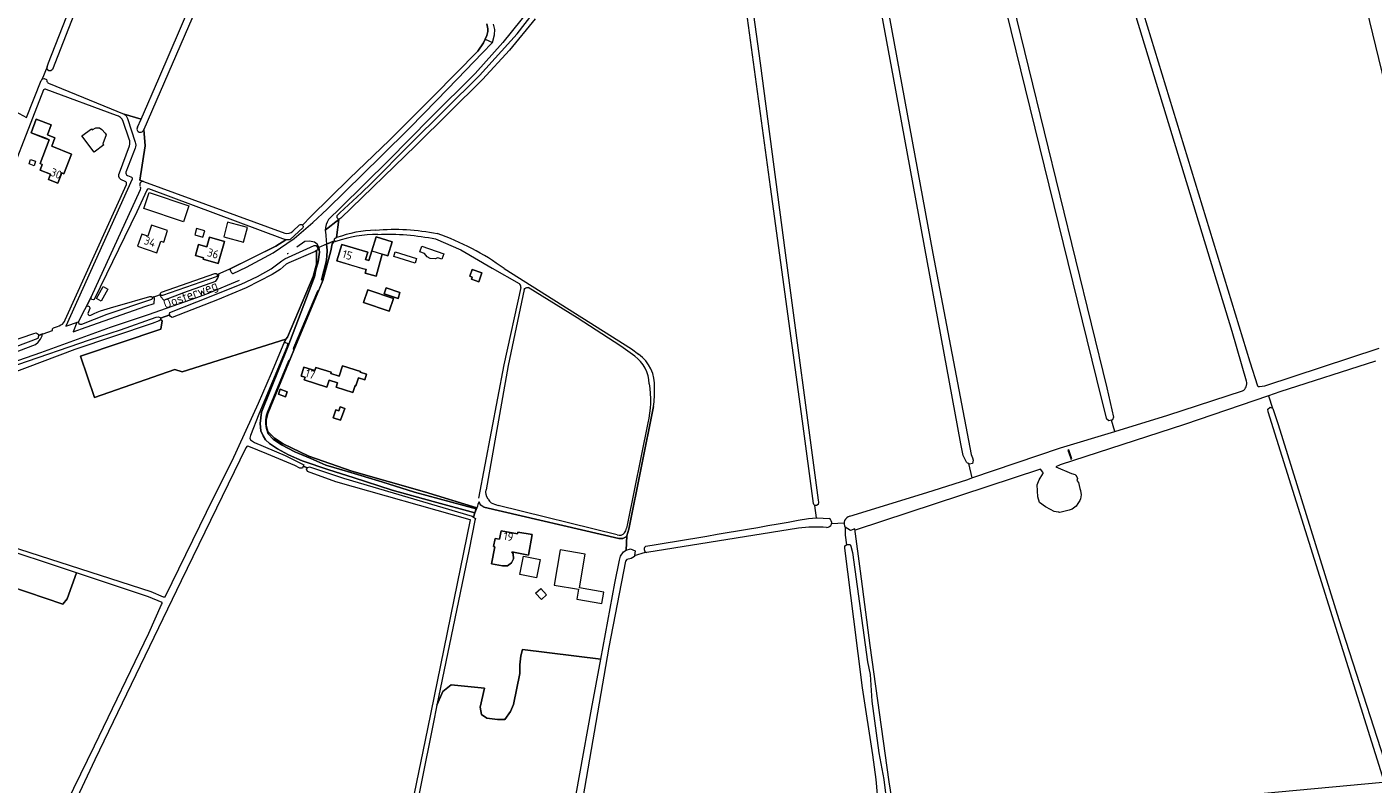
# Model space of a CAD drawing. Header units: metres. Extents: x 209813 to 223847, y 571801 to 587119.
# Tile 108 of 256: x 214070 to 214723, y 576417 to 576785. Entities that reach past the tile are written whole.
import ezdxf
from ezdxf.enums import TextEntityAlignment as Align

# ---------------------------------------------------------------- set-up
doc = ezdxf.new("R2010")
doc.units = ezdxf.units.M
for name, color, linetype, lineweight in [('B-RO-GR-GRAS-GV', 8, 'Continuous', 0), ('B-RO-GR-GROENVOORZIENING-GV', 8, 'Continuous', 0), ('B-RO-KW-KUNSTWERK_STUW-GV', 8, 'Continuous', 0), ('B-RO-OG-BEBOUWING-GV', 8, 'Continuous', 0), ('B-RO-OG-BEBOUWING-T18', 8, 'Continuous', 0), ('B-RO-OG-TERREIN_ERF-GV', 8, 'Continuous', 0), ('B-RO-OG-TOPOGRAFIE-T18', 8, 'Continuous', 0), ('B-RO-OG-WATER_GREPPEL-GV', 8, 'Continuous', 0), ('B-RO-OG-WEG-GV', 8, 'Continuous', 0), ('B-RO-VH-ONVERHARD-GV', 8, 'Continuous', 0), ('B-RO-VH-VERHARDING_HALFVERHARDING-GV', 8, 'Continuous', 0)]:
    doc.layers.add(name, color=color, linetype=linetype, lineweight=lineweight)
doc.styles.add('NLCS-ISO-M200-T18', font='txt', dxfattribs={"height": 0.36})

msp = doc.modelspace()

# ---------------------------------------------------------------- linework, layer by layer
at = {"layer": 'B-RO-GR-GRAS-GV', "flags": 128}
for points in [[(214756.295, 576645.673), (214670.704, 576997.639), (214669.52, 577002.558), (214644.11, 576992.8), (214622.679, 577046.222), (214622.288, 577045.899), (214617.869, 577044.149), (214560.341, 577020.508), (214550.191, 577016.13), (214549.81, 577016.394), (214543.55, 577012.386), (214544.5, 577012.248), (214545.45, 577011.276), (214545.745, 577010.173), (214545.745, 577009.187), (214545.617, 577008.661), (214545.855, 577007.823), (214592.407, 576855.381), (214663.577, 576622.094), (214667.251, 576610.519), (214667.648, 576610.185), (214668.296, 576610.137), (214670.847, 576610.488), (214726.463, 576628.747)], [(214661.937, 576612.687), (214655.06, 576636.889), (214552.008, 576974.873), (214543.173, 577003.037), (214542.049, 577005.478), (214541.549, 577006.304), (214541.038, 577006.668), (214540.324, 577006.924), (214539.519, 577006.924), (214538.508, 577006.503), (214536.202, 577005.29)], [(214536.202, 577005.29), (214532.027, 577002.196), (214531.525, 577000.762), (214526.804, 576996.368), (214506.635, 576977.311), (214505.409, 576975.668), (214505.076, 576975.145), (214505.006, 576974.855), (214505.048, 576974.592), (214510.545, 576951.412), (214594.113, 576609.428), (214597.379, 576595.227), (214596.886, 576593.912), (214596.484, 576593.797)], [(214220.497, 576960.79), (214209.018, 576967.555), (214201.683, 576971.477), (214194.549, 576975.648), (214190.115, 576979.304), (214186.858, 576982.703), (214184.286, 576986.026), (214176.891, 576997.96), (214176.381, 576998.587), (214176.056, 576998.73), (214175.611, 576998.711), (214174.686, 576998.269), (214173.808, 576997.495), (214172.705, 576996.119), (214172.012, 576994.813), (214166.182, 576981.139), (214106.745, 576826.893), (214082.301, 576764.108), (214081.468, 576763.354), (214080.522, 576763.354), (214079.88, 576763.868), (214079.698, 576764.503), (214079.638, 576765.317)], [(214080.403, 576757.348), (214117.072, 576742.377), (214125.256, 576740.018), (214133.902, 576759.728), (214179.971, 576867.044), (214220.891, 576958.622)], [(214219.206, 576948.566), (214126.559, 576734.938), (214127.255, 576726.969), (214124.668, 576710.369), (214126.386, 576709.616)], [(214526.963, 576572.752), (214526.496, 576572.964), (214526.011, 576573.45), (214525.666, 576574.077), (214524.497, 576576.631), (214523.35, 576582.343), (214490.583, 576760.236), (214462.498, 576912.481)], [(214079.638, 576765.317), (214080.358, 576767.261), (214115.026, 576855.679), (214114.998, 576856.175), (214114.529, 576856.575), (214111.076, 576857.643), (214045.543, 576877.202), (214015.1, 576886.2), (214014.864, 576886.2), (214014.451, 576885.99), (214013.872, 576884.999), (214006.753, 576865.15), (214000.567, 576846.428), (213977.124, 576771.765), (213977.069, 576771.304), (213977.177, 576771.181), (213983.406, 576769.318), (214063.708, 576745.567), (214064.454, 576745.302), (214064.893, 576744.26), (214064.289, 576743.588), (214069.632, 576740.829), (214076.718, 576758.675), (214077.04, 576759.085)], [(214449.309, 576546.027), (214453.163, 576546.399), (214452.439, 576552.37), (214452.206, 576552.477), (214451.857, 576552.799), (214451.683, 576553.287), (214446.423, 576593.242), (214430.86, 576707.059), (214406.597, 576885.315)], [(214409.934, 576882.364), (214425.923, 576767.155), (214438.033, 576675.046), (214454.056, 576554.969), (214454.129, 576553.939), (214454.048, 576552.889), (214453.22, 576552.316), (214452.61, 576552.291), (214452.439, 576552.37)], [(214474.778, 576864.97), (214509.717, 576674.756), (214528.242, 576577.108), (214528.887, 576575.492), (214529.254, 576574.331), (214528.975, 576572.794), (214527.514, 576572.502), (214526.963, 576572.752), (214528.624, 576565.771), (214571.73, 576580.339), (214598.068, 576588.341), (214596.484, 576593.797), (214595.215, 576593.435), (214594.098, 576594.248), (214591.619, 576604.521), (214543.24, 576801.597)], [(214203.621, 576688.553), (214207.7, 576692.68), (214226.53, 576711.1), (214245.97, 576729.81), (214267.49, 576751.22), (214288.81, 576772.9), (214291.51, 576776.99), (214293.21, 576780.61), (214293.69, 576782.45), (214293.63, 576783.88), (214293.16, 576786.16)], [(214316.587, 576788.728), (214304.229, 576773.408), (214291.08, 576759.136), (214258.631, 576727.224), (214222.302, 576691.859), (214221.282, 576691.148), (214220.228, 576682.424)], [(214079.638, 576765.317), (214077.04, 576759.085), (214077.374, 576759.511), (214078.295, 576759.724), (214079.426, 576759.239), (214079.478, 576758.62)], [(214126.386, 576709.616), (214195.033, 576684.593)], [(214198.973, 576685.558), (214202.272, 576688.693)], [(214301.506, 576667.361), (214363.374, 576628.349), (214366.8, 576625.763)], [(214311.327, 576657.311), (214303.581, 576620.41), (214292.794, 576560.027)], [(214364.965, 576624.908), (214358.267, 576629.706), (214336.994, 576643.499), (214313.207, 576658.136)], [(214061.214, 576532.712), (214129.991, 576510.527), (214135.962, 576508.054), (214136.966, 576507.944), (214160.406, 576556.055), (214169.577, 576574.059), (214182.297, 576602.083), (214188.644, 576616.639), (214194.775, 576631.289), (214195.564, 576633.122), (214145.276, 576617.262), (214141.634, 576618.33), (214102.643, 576604.83), (214095.856, 576624.824), (214134.895, 576637.92), (214135.449, 576642.072), (214134.73, 576642.654), (214134.611, 576642.37), (214134.135, 576642.022), (214130.688, 576640.697), (214093.207, 576628.151), (214061.366, 576616.095)], [(214724.567, 576622.415), (214678.197, 576607.5), (214672.628, 576605.607), (214674.675, 576599.587), (214674.824, 576599.523), (214677.373, 576591.663), (214706.882, 576496.944), (214735.498, 576408.373), (214742.327, 576385.701), (214764.116, 576316.351), (214763.962, 576314.964), (214763.311, 576314.793), (214765.914, 576306.556), (214766.115, 576306.646), (214766.903, 576305.918), (214769.133, 576300.986), (214773.58, 576303.215), (214788.629, 576311.096), (214809.658, 576322.295)], [(214598.068, 576588.341), (214623.868, 576596.179), (214660.076, 576608)], [(214672.628, 576605.607), (214631.917, 576591.766), (214571.449, 576572.145), (214569.374, 576571.137), (214576.979, 576567.896), (214578.725, 576567.399), (214578.919, 576567.253), (214579.088, 576566.898), (214579.693, 576566.255), (214580.01, 576565.422), (214579.693, 576564.43), (214580.447, 576563.477), (214581.068, 576560.648), (214581.386, 576559.709), (214581.732, 576557.483), (214581.439, 576555.619), (214581.003, 576554.706), (214580.169, 576553.277), (214579.217, 576551.968), (214577.272, 576550.499), (214575.823, 576550.059), (214571.287, 576549.027)], [(214374.01, 576600.409), (214362.104, 576540.798), (214361.08, 576537.612), (214360.776, 576530.751), (214362.947, 576531.325), (214365.187, 576530.32), (214364.87, 576528.042), (214370.226, 576529.771)], [(214616.72, 576401.312), (214616.133, 576401.27), (214615.21, 576401.815), (214614.114, 576403.477), (214614.055, 576405.233), (214614.127, 576406.458), (214615.288, 576407.446), (214661.849, 576411.818), (214728.247, 576417.992), (214728.449, 576418.127), (214728.536, 576418.753), (214728.5, 576419.239), (214727.16, 576423.51), (214676.66, 576584.386), (214672.481, 576597.86), (214672.4, 576599.079), (214673.482, 576600.098), (214674.675, 576599.587)], [(214253.74, 576391.279), (214264.489, 576443.891), (214285.172, 576545.335), (214284.995, 576545.411), (214219.896, 576563.873), (214206.02, 576568.825), (214205.615, 576569.972), (214206.087, 576570.594), (214203.979, 576571.454), (214203.586, 576570.491), (214202.398, 576570.491), (214199.935, 576571.79), (214186.348, 576577.437), (214177.536, 576580.981), (214176.764, 576581.146), (214176.102, 576580.425), (214144.695, 576515.857), (214102.824, 576428.917), (214086.589, 576394.359)], [(214563.124, 576568.467), (214561.949, 576569.985), (214471.977, 576540.354)], [(214570.527, 576549.193), (214568.66, 576549.507), (214566.834, 576550.341), (214564.453, 576551.65), (214561.476, 576553.793), (214560.632, 576556.495), (214560.365, 576562.406), (214561.257, 576564.821), (214563.127, 576567.752), (214563.192, 576567.903), (214563.19, 576568.316)], [(214469.399, 576547.109), (214506.859, 576558.65), (214526.703, 576564.928), (214528.624, 576565.771)], [(214453.163, 576546.399), (214453.585, 576546.439), (214459.312, 576545.977)], [(214460.561, 576543.587), (214466.605, 576543.864)], [(214444.429, 576541.319), (214370.906, 576529.491)], [(214482.884, 576412.048), (214482.208, 576419.373), (214480.567, 576431.276), (214475.595, 576463.828), (214471.277, 576497.219), (214467.016, 576531.691), (214467.016, 576532.803), (214467.742, 576533.238)], [(214364.87, 576528.042), (214364.804, 576527.565), (214363.224, 576526.643), (214361.11, 576526.164), (214360.511, 576525.402), (214352.46, 576483.512), (214337.472, 576397.246)], [(214135.476, 576504.748), (214135.532, 576505.277), (214128.966, 576507.947), (214093.878, 576519.647), (214089.412, 576506.991), (214087.339, 576504.43), (214052.838, 576516.118), (214048.455, 576505.509), (214037.66, 576510.06), (214030.098, 576493.651), (214003.772, 576431.473), (213994.691, 576407.931), (213991.126, 576409.231), (213990.725, 576408.259), (213990.128, 576407.125)], [(214070.098, 576378.163), (214075.465, 576381.961), (214078.38, 576381.332), (214079.666, 576385.121), (214078.804, 576385.854), (214078.715, 576386.929), (214078.778, 576387.071), (214079.137, 576387.652), (214102.672, 576435.67), (214128.993, 576490.387), (214135.279, 576504.211), (214135.476, 576504.748)], [(214332.681, 576390.596), (214344.036, 576453.42), (214348.499, 576477.761), (214310.396, 576482.468), (214309.598, 576479.389), (214309.142, 576475.058), (214309.256, 576470.725), (214306.064, 576455.677), (214304.696, 576452.371), (214301.96, 576448.381), (214298.312, 576448.495), (214293.182, 576449.065), (214290.56, 576450.889), (214289.876, 576454.423), (214292.042, 576463.657), (214275.854, 576465.253), (214271.864, 576462.061), (214268.954, 576455.432), (214267.093, 576446.426), (214255.667, 576389.187)]]:
    msp.add_lwpolyline(points, dxfattribs=at)
at = {"layer": 'B-RO-GR-GRAS-GV'}
for points in [[(214079.478, 576758.62, 0.2246172), (214080.403, 576757.348)], [(214202.272, 576688.693, -0.3471096), (214203.621, 576688.553)], [(214239.139, 576686.079, -0.0726047), (214269.092, 576684.374)], [(214195.033, 576684.593, 0.2426361), (214198.973, 576685.558)], [(214371.972, 576611.491, 0.2311149), (214364.965, 576624.908)], [(214660.076, 576608, 0.3574005), (214661.916, 576612.747)], [(214563.19, 576568.316, 0.0517734), (214563.124, 576568.467)], [(214293.753, 576555.443, 0.081706), (214295.255, 576553.674)], [(214295.255, 576553.674, 0.0214247), (214298.662, 576552.413)], [(214571.287, 576549.027, 0.0691466), (214570.527, 576549.193)], [(214370.391, 576532.676, 0.0036355), (214449.309, 576546.027)], [(214356.472, 576538.178, 0.3261495), (214360.061, 576539.027)], [(214360.061, 576539.027, 0.06989), (214361.01, 576541.279)], [(214458.123, 576541.728, 0.0456346), (214444.429, 576541.319)]]:
    msp.add_lwpolyline(points, format="xyb", dxfattribs=at)
at = {"layer": 'B-RO-GR-GRAS-GV', "flags": 128}
msp.add_lwpolyline([(214491.736, 576397.962), (214488.432, 576418.133), (214479.347, 576484.303), (214474.62, 576520.549), (214471.893, 576540.986), (214469.708, 576540.243), (214467.065, 576541.871), (214467.073, 576537.941), (214467.742, 576533.238), (214468.162, 576533.491), (214469.5, 576533.491), (214469.934, 576532.537), (214470.625, 576529.569), (214477.943, 576476.508), (214479.202, 576470.364), (214480.141, 576457.301), (214483.447, 576432.276), (214485.844, 576419.392), (214486.769, 576412.661), (214488.049, 576397.679)], close=True, dxfattribs=at)
at = {"layer": 'B-RO-GR-GRAS-GV'}
for centre, radius, start, end in [((214458.353, 576543.954), 2.238, 264.094293, 63.988768), ((214470.155, 576543.633), 3.557, 102.264439, 211.994384), ((214371.2, 576531.173), 1.707, 118.300957, 257.831008)]:
    msp.add_arc(centre, radius, start, end, dxfattribs=at)
at = {"layer": 'B-RO-GR-GROENVOORZIENING-GV', "flags": 128}
for points in [[(214220.228, 576682.424), (214221.282, 576691.148), (214214.726, 576686.044)], [(214214.768, 576685.347), (214215.31, 576679.285), (214219.192, 576680.925)]]:
    msp.add_lwpolyline(points, dxfattribs=at)
at = {"layer": 'B-RO-GR-GROENVOORZIENING-GV'}
for points in [[(214214.726, 576686.044, 0.0204448), (214214.768, 576685.347)], [(214219.651, 576682.209, -0.0020889), (214220.228, 576682.424)]]:
    msp.add_lwpolyline(points, format="xyb", dxfattribs=at)
msp.add_arc((214219.866, 576681.415), 0.822, 105.128548, 217.723962, dxfattribs=at)
at = {"layer": 'B-RO-KW-KUNSTWERK_STUW-GV', "flags": 128}
msp.add_lwpolyline([(214576.463, 576575.708), (214576.776, 576574.807), (214577.241, 576574.969), (214575.684, 576579.444), (214575.219, 576579.283)], close=True, dxfattribs=at)
at = {"layer": 'B-RO-OG-BEBOUWING-GV', "flags": 128}
for points in [[(214091.55, 576722.94), (214081.88, 576726.88), (214083.39, 576730.93), (214079.83, 576732.38), (214081.62, 576737.18), (214074.38, 576739.93), (214071.88, 576733.35), (214078.96, 576730.53), (214080.6, 576729.91), (214076.22, 576718.39), (214077.33, 576717.97), (214076.3, 576715.2), (214081.34, 576713.24), (214080.35, 576710.7), (214084.89, 576708.93), (214086.87, 576713.83), (214087.72, 576713.48)], [(214138.15, 576685.808), (214130.32, 576688.435), (214128.529, 576683.098), (214125.59, 576684.084), (214123.631, 576678.245), (214132.975, 576675.109), (214134.848, 576680.692), (214136.273, 576680.214)], [(214152.21, 576686.818), (214151.333, 576683.783), (214155.326, 576682.629), (214156.203, 576685.664)], [(214167.281, 576689.866), (214165.449, 576682.764), (214175.09, 576680.277), (214176.922, 576687.379)], [(214157.171, 576677.895), (214153.133, 576679.049), (214151.636, 576673.809), (214155.674, 576672.655), (214155.468, 576671.934), (214162.719, 576669.861), (214165.783, 576680.581), (214158.531, 576682.654)], [(214237.269, 576675.989), (214245.078, 576673.6), (214247.178, 576680.458), (214239.369, 576682.849)], [(214284.872, 576663.709), (214286.113, 576663.266), (214285.757, 576662.27), (214289.209, 576661.039), (214290.733, 576665.311), (214286.041, 576666.985)], [(214233.338, 576650.959), (214245.804, 576646.777), (214247.866, 576652.924), (214235.4, 576657.106)], [(214250.993, 576655.746), (214244.248, 576658.011), (214243.286, 576655.146), (214250.031, 576652.881)], [(214220.59, 576611.895), (214219.95, 576609.882), (214228.117, 576607.283), (214229.158, 576610.554), (214229.571, 576610.422), (214230.833, 576614.388), (214233.913, 576613.408), (214234.771, 576616.103), (214231.722, 576617.073), (214231.831, 576617.415), (214223.049, 576620.209), (214221.444, 576615.167), (214217.371, 576616.463), (214217.558, 576617.052), (214210.086, 576619.429), (214209.594, 576617.886), (214204.323, 576619.563), (214202.946, 576615.237), (214204.898, 576614.616), (214204.504, 576613.378), (214215.526, 576609.871), (214216.576, 576613.172)], [(214192.832, 576608.838), (214191.962, 576606.408), (214195.42, 576605.17), (214196.29, 576607.6)], [(214221.36, 576598.364), (214219.863, 576598.872), (214218.54, 576594.974), (214222.184, 576593.737), (214224.143, 576599.509), (214221.997, 576600.238)], [(214297.033, 576532.292), (214295.493, 576523.97), (214300.811, 576522.987), (214303.147, 576523.12), (214305.192, 576524.448), (214306.185, 576526.537), (214305.952, 576528.896), (214305.224, 576529.79), (214313.347, 576528.287), (214315.182, 576538.208), (214308.275, 576539.486), (214308.117, 576538.635), (214300.101, 576540.119), (214299.332, 576535.961), (214297.172, 576536.36), (214296.439, 576532.402)], [(214340.87, 576528.703), (214328.753, 576530.77), (214325.84, 576513.7), (214337.688, 576511.678), (214336.863, 576506.845), (214349.065, 576504.763), (214350.014, 576510.326), (214338.082, 576512.362)]]:
    msp.add_lwpolyline(points, close=True, dxfattribs=at)
msp.add_lwpolyline([(214237.269, 576675.989), (214235.864, 576671.399), (214234.305, 576671.877), (214235.351, 576675.292), (214222.82, 576679.13), (214220.4, 576671.23), (214232.94, 576667.39), (214234.53, 576666.87), (214234.049, 576665.195), (214239.374, 576663.666), (214242.394, 576674.42)], dxfattribs=at)
at = {"layer": 'B-RO-OG-TERREIN_ERF-GV', "flags": 128}
for points in [[(214077.952, 576754.182), (214055.224, 576696.17)], [(214113.34, 576741.767), (214079.203, 576754.409)], [(214119.548, 576730.302), (214116.637, 576738.884)], [(214114.735, 576713.932), (214119.701, 576726.965)], [(214088.369, 576642.528), (214118.137, 576708.295)], [(214128.022, 576705.438), (214123.262, 576694.87), (214102.541, 576652.427)], [(214117.953, 576709.554), (214115.407, 576710.661)], [(214194.176, 576681.891), (214129.04, 576706.064)], [(214162.184, 576664.446), (214168.365, 576667.266), (214190.721, 576678.355), (214195.648, 576681.398)], [(214219.192, 576680.925), (214218.045, 576679.376), (214217.371, 576675.989), (214213.499, 576661.609), (214199.52, 576627.84), (214186.824, 576596.952), (214186.022, 576593.85), (214186.025, 576591.277), (214186.87, 576588.298), (214190.145, 576585.075), (214194.348, 576582.308), (214206.799, 576576.382), (214227.596, 576569.01), (214262.91, 576559), (214288.235, 576551.241)], [(214049.41, 576679.156), (214047.92, 576675.35), (214024.595, 576617.804), (214027.28, 576619.037), (214060.403, 576631.489), (214073.273, 576635.948), (214074.387, 576636.218), (214075.384, 576635.514), (214075.47, 576634.944), (214082.281, 576637.356)], [(214135.157, 576655.867), (214161.087, 576664.99)], [(214101.065, 576653.494), (214098.58, 576648.828)], [(214113.799, 576649.235), (214129.584, 576653.83)], [(214130.707, 576653.405), (214134.768, 576654.8)], [(214100.423, 576648.066), (214099.493, 576645.562)], [(214287.376, 576548.772), (214286.658, 576546.71), (214287.576, 576546.031), (214287.337, 576545.076), (214284.557, 576530.95), (214268.954, 576455.432), (214271.864, 576462.061), (214275.854, 576465.253), (214292.042, 576463.657), (214289.876, 576454.423), (214290.56, 576450.889), (214293.182, 576449.065), (214298.312, 576448.495), (214301.96, 576448.381), (214304.696, 576452.371), (214306.064, 576455.677), (214309.256, 576470.725), (214309.142, 576475.058), (214309.598, 576479.389), (214310.396, 576482.468), (214348.499, 576477.761), (214355.253, 576514.594), (214357.513, 576525.837), (214358.11, 576527.831), (214359.471, 576529.791), (214360.776, 576530.751), (214361.08, 576537.612), (214360.436, 576536.936), (214359.144, 576536.329), (214357.283, 576536.329), (214291.678, 576551.496)], [(214289.376, 576554.109), (214288.851, 576553.037), (214288.642, 576552.021), (214288.235, 576551.241), (214287.376, 576548.772)], [(213994.748, 576418.008), (213991.126, 576409.231), (213994.691, 576407.931), (214003.772, 576431.473), (214030.098, 576493.651), (214037.66, 576510.06), (214048.455, 576505.509), (214052.838, 576516.118), (214087.339, 576504.43), (214089.412, 576506.991), (214093.878, 576519.647), (214050.904, 576533.978), (214050.285, 576534.356), (214049.897, 576535.23), (214049.81, 576538.299), (214049.86, 576539.087)]]:
    msp.add_lwpolyline(points, dxfattribs=at)
at = {"layer": 'B-RO-OG-TERREIN_ERF-GV'}
for points in [[(214079.203, 576754.409, 0.2758353), (214077.952, 576754.182)], [(214116.637, 576738.884, 0.2217285), (214113.34, 576741.767)], [(214119.701, 576726.965, 0.1686488), (214119.548, 576730.302)], [(214115.407, 576710.661, -0.3655947), (214114.735, 576713.932)], [(214118.137, 576708.295, 0.2813194), (214117.953, 576709.554)], [(214129.04, 576706.064, 0.2666379), (214128.022, 576705.438)], [(214195.648, 576681.398, -0.0853554), (214194.176, 576681.891)], [(214240.212, 576683.993, 0.0796454), (214219.895, 576680.577)], [(214161.087, 576664.99, -0.386777), (214162.184, 576664.446)], [(214309.607, 576658.222, 0.3044988), (214308.783, 576660.215)], [(214102.541, 576652.427, -0.8206436), (214101.065, 576653.494)], [(214129.584, 576653.83, -0.4122229), (214130.707, 576653.405)], [(214134.768, 576654.8, -0.3909614), (214135.157, 576655.867)], [(214098.58, 576648.828, -0.8045568), (214100.423, 576648.066)], [(214100.923, 576644.842, -0.0554394), (214113.799, 576649.235)], [(214082.847, 576638.67, 0.0278317), (214086.402, 576640.005)], [(214086.402, 576640.005, 0.2318268), (214088.369, 576642.528)], [(214099.493, 576645.562, 0.6184317), (214100.923, 576644.842)], [(214082.281, 576637.356, -0.3362698), (214082.847, 576638.67)], [(214291.678, 576551.496, -0.1882569), (214289.376, 576554.109)]]:
    msp.add_lwpolyline(points, format="xyb", dxfattribs=at)
at = {"layer": 'B-RO-OG-TERREIN_ERF-GV', "flags": 128}
for points in [[(214091.55, 576722.94), (214087.72, 576713.48), (214086.87, 576713.83), (214084.89, 576708.93), (214080.35, 576710.7), (214081.34, 576713.24), (214076.3, 576715.2), (214077.33, 576717.97), (214076.22, 576718.39), (214080.6, 576729.91), (214079, 576730.64), (214071.88, 576733.35), (214074.38, 576739.93), (214081.62, 576737.18), (214079.83, 576732.38), (214083.39, 576730.93), (214081.88, 576726.88)], [(214102.528, 576723.982), (214096.596, 576731.811), (214101.166, 576735.274), (214101.518, 576734.81), (214103.257, 576735.673), (214105.11, 576735.773), (214106.313, 576734.933), (214107.85, 576733.183), (214108.296, 576732.291), (214106.715, 576727.976), (214107.129, 576727.468)], [(214074.093, 576719.505), (214073.312, 576717.335), (214070.894, 576718.205), (214071.675, 576720.375)], [(214129.291, 576704.3), (214148.46, 576697.818), (214145.865, 576690.144), (214126.696, 576696.626)], [(214155.674, 576672.655), (214151.636, 576673.809), (214153.133, 576679.049), (214157.171, 576677.895), (214158.531, 576682.654), (214165.783, 576680.581), (214162.719, 576669.861), (214155.468, 576671.934)], [(214237.269, 576675.989), (214239.369, 576682.849), (214247.178, 576680.458), (214245.078, 576673.6), (214242.394, 576674.42), (214239.374, 576663.666), (214234.049, 576665.195), (214234.53, 576666.87), (214232.92, 576667.31), (214220.4, 576671.23), (214222.82, 576679.13), (214235.351, 576675.292), (214234.305, 576671.877), (214235.864, 576671.399)], [(214258.307, 576669.962), (214248.023, 576673.189), (214248.734, 576675.456), (214259.018, 576672.229)], [(214271.241, 576671.953), (214269.377, 576672.661), (214268.072, 576672.065), (214265.602, 576672.286), (214264.23, 576673.124), (214262.88, 576674.716), (214260.64, 576675.502), (214261.604, 576678.249), (214272.218, 576674.525)], [(214290.733, 576665.311), (214289.209, 576661.039), (214285.757, 576662.27), (214286.113, 576663.266), (214284.872, 576663.709), (214286.041, 576666.985)], [(214103.605, 576652.829), (214106.823, 576658.644), (214109.122, 576657.372), (214105.904, 576651.557)], [(214247.866, 576652.924), (214245.804, 576646.777), (214233.338, 576650.959), (214235.4, 576657.106)], [(214243.286, 576655.146), (214244.248, 576658.011), (214250.993, 576655.746), (214250.031, 576652.881)], [(214219.95, 576609.882), (214220.59, 576611.895), (214216.576, 576613.172), (214215.526, 576609.871), (214204.504, 576613.378), (214204.898, 576614.616), (214202.946, 576615.237), (214204.323, 576619.563), (214209.594, 576617.886), (214210.086, 576619.429), (214217.558, 576617.052), (214217.371, 576616.463), (214221.444, 576615.167), (214223.049, 576620.209), (214231.831, 576617.415), (214231.722, 576617.073), (214234.771, 576616.103), (214233.913, 576613.408), (214230.833, 576614.388), (214229.571, 576610.422), (214229.158, 576610.554), (214228.117, 576607.283)], [(214195.42, 576605.17), (214191.962, 576606.408), (214192.832, 576608.838), (214196.29, 576607.6)], [(214218.54, 576594.974), (214219.863, 576598.872), (214221.36, 576598.364), (214221.997, 576600.238), (214224.143, 576599.509), (214222.184, 576593.737)], [(214305.224, 576529.79), (214305.952, 576528.896), (214306.185, 576526.537), (214305.192, 576524.448), (214303.147, 576523.12), (214300.811, 576522.987), (214295.493, 576523.97), (214297.033, 576532.292), (214296.439, 576532.402), (214297.172, 576536.36), (214299.332, 576535.961), (214300.101, 576540.119), (214308.117, 576538.635), (214308.275, 576539.486), (214315.182, 576538.208), (214313.347, 576528.287)], [(214309.179, 576518.861), (214310.908, 576527.737), (214319.071, 576526.147), (214317.342, 576517.271)], [(214319.386, 576512.088), (214322.179, 576508.941), (214319.654, 576506.7), (214316.861, 576509.847)]]:
    msp.add_lwpolyline(points, close=True, dxfattribs=at)
at = {"layer": 'B-RO-OG-WATER_GREPPEL-GV'}
for points in [[(214239.139, 576686.079, 0.0804395), (214220.228, 576682.424)], [(214219.192, 576680.925, 0.2514086), (214219.895, 576680.577)], [(214240.212, 576683.993, -0.0608137), (214268.301, 576681.781)], [(214301.506, 576667.361, 0.0769026), (214269.092, 576684.374)], [(214311.327, 576657.311, -0.3344621), (214313.207, 576658.136)], [(214374.603, 576609.506, 0.2650217), (214366.8, 576625.763)], [(214371.972, 576611.491, -0.1006215), (214371.315, 576592.497)], [(214374.01, 576600.409, 0.0537477), (214374.603, 576609.506)], [(214293.753, 576555.443, -0.1687299), (214292.794, 576560.027)]]:
    msp.add_lwpolyline(points, format="xyb", dxfattribs=at)
at = {"layer": 'B-RO-OG-WATER_GREPPEL-GV', "flags": 128}
for points in [[(214268.301, 576681.781), (214280.607, 576676.437), (214295.704, 576667.633), (214308.783, 576660.215)], [(214309.607, 576658.222), (214301.469, 576620.638), (214289.088, 576555.866)], [(214291.678, 576551.496), (214357.283, 576536.329), (214359.144, 576536.329), (214360.436, 576536.936), (214361.08, 576537.612), (214362.104, 576540.798), (214374.01, 576600.409)], [(214371.315, 576592.497), (214361.525, 576543.549), (214361.01, 576541.279)], [(214356.472, 576538.178), (214298.662, 576552.413)]]:
    msp.add_lwpolyline(points, dxfattribs=at)
at = {"layer": 'B-RO-OG-WEG-GV', "flags": 128}
for points in [[(214326.787, 576810.148), (214311.292, 576790.186), (214309.61, 576788.04), (214300.92, 576777.15), (214287.47, 576762.09), (214265.79, 576740.62), (214245.52, 576720.08), (214222.15, 576696.95), (214216.331, 576691.148)], [(214214.726, 576686.044), (214221.282, 576691.148), (214220.434, 576692.11), (214220.434, 576693.108), (214221.118, 576693.775), (214221.737, 576694.498), (214232.265, 576704.172), (214237.241, 576708.932), (214255.716, 576727.718), (214289.595, 576761.132), (214307.88, 576781.41), (214316.752, 576792.909)], [(214293.16, 576786.16), (214293.63, 576783.88), (214293.69, 576782.45), (214293.21, 576780.61), (214292.375, 576778.832), (214295.954, 576777.151), (214296.9, 576780.89), (214297.08, 576783.49), (214296.47, 576786.03)], [(214292.375, 576778.832), (214291.51, 576776.99), (214288.81, 576772.9), (214267.49, 576751.22), (214245.97, 576729.81), (214226.53, 576711.1), (214207.7, 576692.68), (214203.621, 576688.553)], [(214195.648, 576681.398), (214190.721, 576678.355), (214168.37, 576667.15), (214168.64, 576666.26), (214168.98, 576665.66), (214169.39, 576665.33), (214169.82, 576665.07), (214170.003, 576665.026), (214176.41, 576668.02), (214189.41, 576675.05), (214199.57, 576682.05), (214208.69, 576689.69), (214215.58, 576696.18), (214241.796, 576721.91), (214255.85, 576735.8), (214268.788, 576748.987), (214278.874, 576759.491), (214290.847, 576772.039), (214295.954, 576777.151)], [(214203.769, 576687.164), (214197.71, 576681.556)], [(214204.729, 576680.615), (214200.981, 576677.746)], [(214211.513, 576677.681), (214211.45, 576678.1), (214210.74, 576679.23), (214209.55, 576680.16), (214207.95, 576680.56), (214206.87, 576680.66), (214204.729, 576680.615)], [(214065.47, 576620.799), (214100.308, 576632.878), (214115.338, 576637.692), (214132.614, 576643.745), (214133.633, 576643.98), (214134.624, 576643.665), (214134.717, 576643.317), (214139.173, 576645.003), (214139.16, 576645.229), (214139.195, 576646.114), (214152.331, 576651.267), (214173.904, 576659.795), (214181.795, 576663.59), (214188.439, 576667.248), (214193.647, 576671.08), (214195.063, 576672.133), (214209.26, 576678.578), (214210.349, 576678.526), (214210.992, 576677.649), (214211.004, 576677.46)], [(214134.768, 576654.8), (214134.363, 576654.632), (214134.83, 576653.66), (214136.315, 576652.077), (214146.024, 576655.742), (214161.506, 576661.284)], [(214161.8, 576663.332), (214135.725, 576654.307)], [(214172.945, 576661.641), (214158.208, 576655.42)], [(214161.506, 576661.284), (214162.57, 576662.8), (214163, 576664.17), (214163.134, 576664.847), (214162.184, 576664.446)], [(214157.855, 576655.28), (214152.141, 576653.181), (214128.768, 576644.957), (214110.29, 576638.75), (214076.473, 576626.46), (214058.396, 576620.235)], [(214094.916, 576641.424), (214094.06, 576641.141), (214092.328, 576636.749), (214098.65, 576638.89), (214127.56, 576649.13), (214131.608, 576650.492), (214131.73, 576653.01), (214131.426, 576653.646), (214130.707, 576653.405)], [(214130.422, 576652.354), (214108.667, 576645.153), (214096.315, 576640.282)], [(214047.5, 576620.47), (214074.106, 576630.531), (214075.259, 576631.742), (214076.438, 576633.171), (214077.224, 576634.816), (214077.392, 576635.643), (214075.47, 576634.944), (214075.532, 576634.531), (214075.231, 576633.477), (214047.671, 576623.055)]]:
    msp.add_lwpolyline(points, dxfattribs=at)
at = {"layer": 'B-RO-OG-WEG-GV'}
for points in [[(214203.621, 576688.553, -0.3610739), (214203.769, 576687.164)], [(214216.331, 576691.148, 0.1624953), (214214.726, 576686.044)], [(214197.71, 576681.556, -0.1143751), (214195.648, 576681.398)], [(214196.645, 576674.74, -0.0148374), (214196.237, 576674.476)], [(214162.184, 576664.446, -0.3671796), (214161.8, 576663.332)], [(214130.707, 576653.405, -0.3606634), (214130.422, 576652.354)], [(214135.725, 576654.307, -0.363607), (214134.768, 576654.8)], [(214158.208, 576655.42, -0.0117766), (214157.855, 576655.28)], [(214096.315, 576640.282, -0.5275639), (214094.916, 576641.424)]]:
    msp.add_lwpolyline(points, format="xyb", dxfattribs=at)
at = {"layer": 'B-RO-OG-WEG-GV', "flags": 128}
for points in [[(214213.499, 576661.609), (214217.371, 576675.989), (214218.045, 576679.376), (214219.192, 576680.925), (214215.31, 576679.285), (214215.58, 576676.27), (214215.44, 576673.23), (214215.14, 576670.66), (214212.89, 576661.88)], [(214287.376, 576548.772), (214267.12, 576554.35), (214247.17, 576559.78), (214228.19, 576565.91), (214216.47, 576569.66), (214203.45, 576574.12), (214196.83, 576577.01), (214191.6, 576579.94), (214187.56, 576582.53), (214185.68, 576584.22), (214184.53, 576586.13), (214183.42, 576588.6), (214183.04, 576592.17), (214183.71, 576597.65), (214196.47, 576629.44), (214209.5, 576663.37), (214210.17, 576666.81), (214211.24, 576670.63), (214211.87, 576675.31), (214211.513, 576677.681), (214211.004, 576677.46), (214211.065, 576676.541), (214210.421, 576676.117), (214210.38, 576669.47), (214208.86, 576663.48), (214196.4, 576634.11), (214195.564, 576633.122), (214194.775, 576631.289), (214195.4, 576631.5), (214196.606, 576631.069), (214196.024, 576629.204), (214189.069, 576612.639), (214182.48, 576596.766), (214178.364, 576586.362), (214178.011, 576585.128), (214178.464, 576584.19), (214180.315, 576582.964), (214195.26, 576576.57), (214204.231, 576572.07), (214203.979, 576571.454), (214206.087, 576570.594), (214206.25, 576570.808), (214207.116, 576571.06), (214223.642, 576565.658), (214286.104, 576547.12), (214286.658, 576546.71)], [(214199.52, 576627.84), (214211.371, 576656.451), (214211.08, 576656.53), (214199.42, 576629.05), (214199.32, 576628.38)], [(214288.235, 576551.241), (214262.91, 576559), (214227.596, 576569.01), (214206.799, 576576.382), (214194.348, 576582.308), (214190.145, 576585.075), (214186.87, 576588.298), (214186.025, 576591.277), (214186.022, 576593.85), (214186.824, 576596.952), (214197.692, 576623.392), (214197, 576622.7), (214186.69, 576597.64), (214186.18, 576596.19), (214185.81, 576593.89), (214185.8, 576592.05), (214186.11, 576589.71), (214186.99, 576587.1), (214189.45, 576584.5), (214193.47, 576581.75), (214199.87, 576578.42), (214207.65, 576575.18), (214215.01, 576572), (214225.52, 576568.93), (214242.1, 576563.84), (214258.1, 576558.86), (214288.06, 576550.737)]]:
    msp.add_lwpolyline(points, close=True, dxfattribs=at)
at = {"layer": 'B-RO-VH-ONVERHARD-GV', "flags": 128}
for points in [[(214287.376, 576548.772), (214288.06, 576550.737), (214258.1, 576558.86), (214242.1, 576563.84), (214225.52, 576568.93), (214215.01, 576572), (214207.65, 576575.18), (214199.87, 576578.42), (214193.47, 576581.75), (214189.45, 576584.5), (214186.99, 576587.1), (214186.11, 576589.71), (214185.8, 576592.05), (214185.81, 576593.89), (214186.18, 576596.19), (214186.69, 576597.64), (214197, 576622.7), (214197.692, 576623.392), (214199.52, 576627.84), (214199.32, 576628.38), (214199.42, 576629.05), (214211.08, 576656.53), (214211.371, 576656.451), (214213.499, 576661.609), (214212.89, 576661.88), (214215.14, 576670.66), (214215.44, 576673.23), (214215.58, 576676.27), (214215.31, 576679.285), (214211.513, 576677.681), (214211.87, 576675.31), (214211.24, 576670.63), (214210.17, 576666.81), (214209.5, 576663.37), (214196.47, 576629.44), (214183.71, 576597.65), (214183.04, 576592.17), (214183.42, 576588.6), (214184.53, 576586.13), (214185.68, 576584.22), (214187.56, 576582.53), (214191.6, 576579.94), (214196.83, 576577.01), (214203.45, 576574.12), (214216.47, 576569.66), (214228.19, 576565.91), (214247.17, 576559.78), (214267.12, 576554.35)], [(214134.717, 576643.317), (214134.831, 576642.894), (214134.73, 576642.654), (214135.449, 576642.072), (214134.895, 576637.92), (214095.856, 576624.824), (214102.643, 576604.83), (214141.634, 576618.33), (214145.276, 576617.262), (214195.564, 576633.122), (214196.4, 576634.11), (214208.86, 576663.48), (214210.38, 576669.47), (214210.421, 576676.117), (214209.776, 576675.692), (214197.054, 576670.245), (214195.707, 576669.508), (214192.88, 576666.986), (214188.901, 576664.472), (214176.271, 576658.068), (214162.404, 576652.193), (214140.303, 576643.661), (214139.521, 576644.068), (214139.195, 576644.644), (214139.173, 576645.003)]]:
    msp.add_lwpolyline(points, close=True, dxfattribs=at)
at = {"layer": 'B-RO-VH-VERHARDING_HALFVERHARDING-GV', "flags": 128}
for points in [[(214123.515, 576736.049), (214125.256, 576740.018), (214117.072, 576742.377)], [(214118.634, 576740.298), (214122.407, 576728.775)], [(214126.386, 576709.616), (214124.668, 576710.369), (214127.255, 576726.969), (214126.559, 576734.938)], [(214122.46, 576725.851), (214117.872, 576714.161)], [(214118.64, 576712.555), (214120.289, 576711.92)], [(214120.993, 576710.772), (214088.825, 576639.478), (214094.933, 576641.546), (214101.117, 576653.591), (214125.035, 576705.842)]]:
    msp.add_lwpolyline(points, dxfattribs=at)
at = {"layer": 'B-RO-VH-VERHARDING_HALFVERHARDING-GV'}
for points in [[(214117.072, 576742.377, -0.2363492), (214118.634, 576740.298)], [(214122.407, 576728.775, -0.1945701), (214122.46, 576725.851)], [(214117.872, 576714.161, 0.2970084), (214118.64, 576712.555)], [(214120.289, 576711.92, -0.4449457), (214120.993, 576710.772)], [(214125.035, 576705.842, 0.3092588), (214125.019, 576706.98)]]:
    msp.add_lwpolyline(points, format="xyb", dxfattribs=at)
for centre, radius, start, end in [((214124.934, 576735.21), 1.649, 149.399129, 349.504255), ((214124.934, 576735.21), 1.649, 149.399129, 349.504255), ((214126.18, 576708.059), 1.571, 82.475778, 206.264806), ((214126.18, 576708.059), 1.571, 82.475778, 206.264806)]:
    msp.add_arc(centre, radius, start, end, dxfattribs=at)

# ---------------------------------------------------------------- texts
at = {"layer": 'B-RO-OG-BEBOUWING-T18', "style": 'NLCS-ISO-M200-T18'}
for s, rotation, p in [('30', 338.7, (214084.073, 576713.542)), ('34', 341.4, (214129.576, 576680.469)), ('36', 344, (214160.193, 576674.743)), ('15', 343, (214225.435, 576674.008)), ('17', 342.3, (214207.446, 576616.187)), ('19', 349.5, (214303.65, 576537.313))]:
    msp.add_text(s, height=4, rotation=rotation, dxfattribs=at).set_placement(p, align=Align.MIDDLE)
at = {"layer": 'B-RO-OG-TOPOGRAFIE-T18', "style": 'NLCS-ISO-M200-T18'}
msp.add_text('Oosterweg', height=4.5, rotation=20.6, dxfattribs=at).set_placement((214149.463, 576654.159), align=Align.MIDDLE)

doc.saveas('drawing.dxf')
